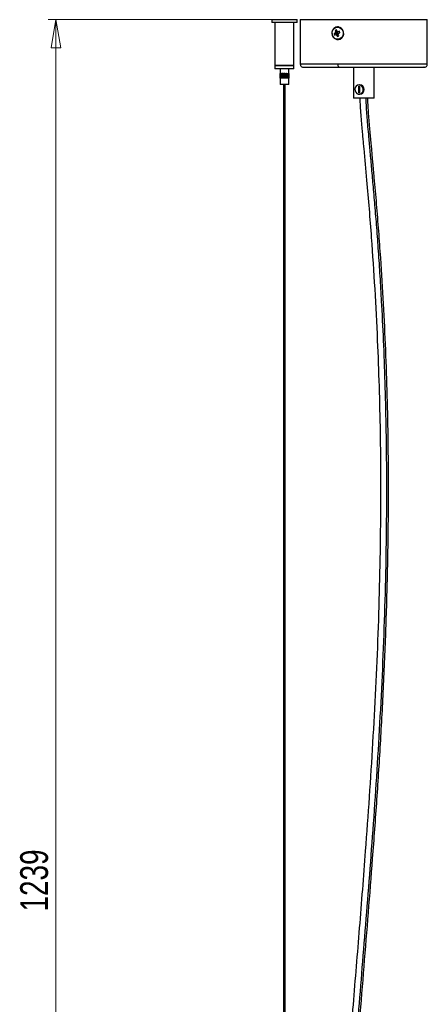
# Model space of a CAD drawing. Header units: millimetres. Extents: x 429 to 967, y 375 to 748.
# Tile 3 of 6: x 569 to 620, y 499 to 623. Entities that reach past the tile are written whole.
import ezdxf

# ---------------------------------------------------------------- set-up
doc = ezdxf.new("R2010")
doc.units = ezdxf.units.MM
doc.styles.add('SLDTEXTSTYLE0', font='TXT', dxfattribs={"width": 0.75})
doc.dimstyles.new('SLDDIMSTYLE0', dxfattribs={"dimtxt": 3.5, "dimasz": 3.556, "dimexe": 0, "dimexo": 0.0625, "dimgap": 0.875, "dimtad": 1, "dimdec": 0, "dimlfac": 5, "dimrnd": 1e-09, "dimzin": 12, "dimdsep": 46, "dimtxsty": 'SLDTEXTSTYLE0', "dimblk1": 'CLOSED', "dimblk2": 'CLOSED', "dimsah": 1, "dimcen": 0.09, "dimadec": 0, "dimazin": 3, "dimtfac": 1, "dimtdec": 0, "dimtofl": 0, "dimtmove": 0, "dimatfit": 3, "dimldrblk": 'CLOSED', "dimfxl": 0, "dimfrac": 2, "dimtolj": 1, "dimtzin": 12, "dimarcsym": 0})

# ---------------------------------------------------------------- blocks, each defined once
blk = doc.blocks.new('_Closed')
at = {"color": 0, "linetype": 'ByBlock', "lineweight": -2}
for p, q in [((-1, 0.166667), (0, 0)), ((-1, 0.166667), (-1, -0.166667)), ((0, 0), (-1, -0.166667)), ((0, 0), (-1, 0))]:
    blk.add_line(p, q, dxfattribs=at)
blk = doc.blocks.new('_D')
at = {"color": 7, "linetype": 'Continuous', "lineweight": 0}
for p, q in [((603.48, 622.57), (572.72, 622.57)), ((573.72, 622.57), (573.72, 374.71)), ((588.92, 374.71), (572.72, 374.71))]:
    blk.add_line(p, q, dxfattribs=at)
at = {"color": 7, "linetype": 'Continuous', "lineweight": 18, "xscale": 3.556, "yscale": 3.556}
for p, rotation in [((573.72, 622.57), 90.0000000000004), ((573.72, 374.71), 270.0000000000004)]:
    blk.add_blockref('_Closed', p, dxfattribs=dict(at, rotation=rotation))
at = {"color": 7, "linetype": 'Continuous', "lineweight": 18, "insert": (569.21, 510.32), "char_height": 3.5, "attachment_point": 1, "rotation": 90, "style": 'SLDTEXTSTYLE0'}
blk.add_mtext('1239', dxfattribs=at)

msp = doc.modelspace()

# ---------------------------------------------------------------- linework, layer by layer
at = {"color": 7, "linetype": 'Continuous', "lineweight": 25}
for p, q in [((600.89, 622.57), (600.89, 622.2)), ((600.89, 622.57), (602.48, 622.57)), ((602.48, 622.2), (600.89, 622.2)), ((601.28, 622.2), (601.28, 616.8)), ((602.48, 622.57), (604.07, 622.57)), ((604.07, 622.2), (602.48, 622.2)), ((603.68, 616.8), (603.68, 622.2)), ((604.07, 622.2), (604.07, 622.57)), ((604.48, 622.57), (604.48, 616.97)), ((604.48, 622.57), (620.48, 622.57)), ((620.48, 616.97), (620.48, 622.57)), ((608.91, 620.9), (608.74, 620.81)), ((608.74, 620.81), (609.07, 620.89)), ((609.06, 621.27), (608.88, 621.19)), ((608.88, 621.19), (608.94, 620.99)), ((609.12, 621.01), (608.88, 621.19)), ((609.12, 621.07), (609.06, 621.27)), ((609.07, 620.89), (609.12, 620.91)), ((609.07, 620.89), (609.14, 620.72)), ((609.18, 621.04), (609.12, 621.01)), ((609.14, 620.95), (609.12, 621.01)), ((609.41, 621.11), (609.2, 621.03)), ((609.28, 621.67), (609.21, 621.67)), ((609.27, 620.84), (609.48, 620.92)), ((609.4, 621.04), (609.35, 621.01)), ((609.4, 621.04), (609.41, 621.11)), ((609.45, 620.91), (609.4, 621.04)), ((608.81, 620.62), (608.98, 620.7)), ((609.06, 620.67), (609.16, 620.46)), ((609.16, 620.46), (609.26, 620.65)), ((609.16, 620.46), (609.33, 620.54)), ((609.21, 620.07), (609.28, 620.07)), ((609.26, 620.65), (609.23, 620.7)), ((609.23, 620.7), (609.26, 620.7)), ((609.33, 620.54), (609.24, 620.75)), ((609.26, 620.65), (609.28, 620.66)), ((601.28, 616.8), (601.28, 616.4)), ((601.28, 616.8), (603, 616.8)), ((602.48, 616.8), (601.28, 616.8)), ((603, 616.4), (601.28, 616.4)), ((601.93, 616.4), (601.93, 615.8)), ((603.68, 616.8), (602.48, 616.8)), ((603, 616.8), (603.68, 616.8)), ((603.68, 616.4), (603, 616.4)), ((603.03, 615.8), (603.03, 616.4)), ((603.68, 616.4), (603.68, 616.8)), ((611.18, 616.57), (611.18, 612.67)), ((613.78, 612.67), (613.78, 616.57)), ((601.92, 615.8), (601.92, 615.2)), ((601.93, 615.8), (601.92, 615.8)), ((601.92, 615.8), (601.92, 615.2)), ((601.92, 615.8), (601.92, 615.8)), ((601.92, 615.8), (601.92, 615.2)), ((601.92, 615.8), (601.92, 615.8)), ((601.93, 615.2), (601.92, 615.2)), ((601.92, 615.2), (601.92, 615.2)), ((601.92, 615.2), (601.92, 615.2)), ((601.93, 615.8), (601.93, 615.2)), ((601.94, 615.8), (601.93, 615.8)), ((601.93, 615.8), (601.93, 615.2)), ((601.93, 615.8), (601.93, 615.8)), ((601.93, 615.8), (601.93, 615.2)), ((601.93, 615.8), (601.93, 615.8)), ((601.93, 615.2), (601.93, 614.4)), ((601.94, 615.2), (601.93, 615.2)), ((601.93, 615.2), (601.93, 615.2)), ((601.93, 615.2), (601.93, 615.2)), ((601.94, 615.8), (601.94, 615.2)), ((601.95, 615.8), (601.94, 615.8)), ((601.94, 615.8), (601.94, 615.2)), ((601.94, 615.8), (601.94, 615.8)), ((601.95, 615.2), (601.94, 615.2)), ((601.94, 615.2), (601.94, 615.2)), ((601.95, 615.8), (601.95, 615.2)), ((601.96, 615.8), (601.95, 615.8)), ((601.95, 615.8), (601.95, 615.2)), ((601.95, 615.8), (601.95, 615.8)), ((601.96, 615.2), (601.95, 615.2)), ((601.95, 615.2), (601.95, 615.2)), ((601.96, 615.8), (601.96, 615.2)), ((601.97, 615.8), (601.96, 615.8)), ((601.97, 615.2), (601.96, 615.2)), ((601.97, 615.8), (601.97, 615.2)), ((601.98, 615.8), (601.97, 615.8)), ((601.97, 615.8), (601.97, 615.2)), ((601.97, 615.8), (601.97, 615.8)), ((601.98, 615.2), (601.97, 615.2)), ((601.97, 615.2), (601.97, 615.2)), ((601.98, 615.8), (601.98, 615.2)), ((601.99, 615.8), (601.98, 615.8)), ((601.99, 615.2), (601.98, 615.2)), ((601.99, 615.8), (601.99, 615.2)), ((602, 615.8), (601.99, 615.8)), ((602, 615.2), (601.99, 615.2)), ((602, 615.8), (602, 615.2)), ((602.01, 615.8), (602, 615.8)), ((602.01, 615.2), (602, 615.2)), ((602.01, 615.2), (602.01, 615.8)), ((602.01, 615.8), (602.01, 615.2)), ((602.02, 615.8), (602.01, 615.8)), ((602.02, 615.2), (602.01, 615.2)), ((602.02, 615.2), (602.02, 615.8)), ((602.03, 615.8), (602.03, 615.2)), ((602.03, 615.8), (602.03, 615.2)), ((602.04, 615.8), (602.03, 615.8)), ((602.03, 615.8), (602.03, 615.8)), ((602.04, 615.2), (602.03, 615.2)), ((602.03, 615.2), (602.03, 615.2)), ((602.04, 615.2), (602.04, 615.8)), ((602.04, 615.8), (602.04, 615.2)), ((602.04, 615.8), (602.04, 615.2)), ((602.05, 615.8), (602.04, 615.8)), ((602.04, 615.8), (602.04, 615.8)), ((602.05, 615.2), (602.04, 615.2)), ((602.04, 615.2), (602.04, 615.2)), ((602.05, 615.8), (602.05, 615.2)), ((602.05, 615.2), (602.05, 615.8)), ((602.05, 615.8), (602.05, 615.2)), ((602.06, 615.8), (602.05, 615.8)), ((602.05, 615.8), (602.05, 615.8)), ((602.06, 615.2), (602.05, 615.2)), ((602.05, 615.2), (602.05, 615.2)), ((602.06, 615.2), (602.06, 615.8)), ((602.06, 615.8), (602.06, 615.2)), ((602.06, 615.8), (602.06, 615.2)), ((602.07, 615.8), (602.06, 615.8)), ((602.06, 615.8), (602.06, 615.8)), ((602.07, 615.2), (602.06, 615.2)), ((602.06, 615.2), (602.06, 615.2)), ((602.07, 615.8), (602.07, 615.2)), ((602.07, 615.2), (602.07, 615.8)), ((602.07, 615.8), (602.08, 615.8)), ((602.08, 615.2), (602.07, 615.2)), ((602.08, 615.8), (602.08, 615.2)), ((602.09, 615.8), (602.08, 615.8)), ((602.09, 615.2), (602.08, 615.2)), ((602.09, 615.2), (602.09, 615.8)), ((602.09, 615.8), (602.09, 615.2)), ((602.09, 615.8), (602.09, 615.2)), ((602.1, 615.8), (602.09, 615.8)), ((602.09, 615.8), (602.09, 615.8)), ((602.1, 615.2), (602.09, 615.2)), ((602.09, 615.2), (602.09, 615.2)), ((602.1, 615.8), (602.1, 615.2)), ((602.1, 615.2), (602.1, 615.8)), ((602.1, 615.8), (602.11, 615.8)), ((602.11, 615.2), (602.1, 615.2)), ((602.11, 615.8), (602.11, 615.2)), ((602.12, 615.8), (602.11, 615.8)), ((602.12, 615.2), (602.11, 615.2)), ((602.12, 615.2), (602.12, 615.8)), ((602.12, 615.8), (602.12, 615.2)), ((602.12, 615.8), (602.12, 615.2)), ((602.13, 615.8), (602.12, 615.8)), ((602.12, 615.8), (602.12, 615.8)), ((602.13, 615.2), (602.12, 615.2)), ((602.12, 615.2), (602.12, 615.2)), ((602.13, 615.8), (602.13, 615.2)), ((602.13, 615.2), (602.13, 615.8)), ((602.13, 615.8), (602.14, 615.8)), ((602.14, 615.2), (602.13, 615.2)), ((602.14, 615.8), (602.14, 615.2)), ((602.15, 615.8), (602.14, 615.8)), ((602.15, 615.2), (602.14, 615.2)), ((602.15, 615.2), (602.15, 615.8)), ((602.15, 615.8), (602.15, 615.2)), ((602.15, 615.8), (602.15, 615.2)), ((602.16, 615.8), (602.15, 615.8)), ((602.15, 615.8), (602.15, 615.8)), ((602.16, 615.2), (602.15, 615.2)), ((602.15, 615.2), (602.15, 615.2)), ((602.16, 615.8), (602.16, 615.2)), ((602.16, 615.2), (602.16, 615.8)), ((602.16, 615.8), (602.17, 615.8)), ((602.17, 615.2), (602.16, 615.2)), ((602.17, 615.8), (602.17, 615.2)), ((602.18, 615.8), (602.17, 615.8)), ((602.18, 615.2), (602.17, 615.2)), ((602.18, 615.2), (602.18, 615.8)), ((602.18, 615.8), (602.18, 615.2)), ((602.18, 615.8), (602.19, 615.8)), ((602.19, 615.2), (602.18, 615.2)), ((602.19, 615.8), (602.19, 615.2)), ((602.2, 615.8), (602.19, 615.8)), ((602.2, 615.2), (602.19, 615.2)), ((602.2, 615.8), (602.2, 615.2)), ((602.2, 615.2), (602.2, 615.8)), ((602.2, 615.8), (602.2, 615.2)), ((602.21, 615.8), (602.2, 615.8)), ((602.2, 615.8), (602.2, 615.8)), ((602.21, 615.2), (602.2, 615.2)), ((602.2, 615.2), (602.2, 615.2)), ((602.21, 615.2), (602.21, 615.8)), ((602.21, 615.8), (602.21, 615.2)), ((602.21, 615.8), (602.22, 615.8)), ((602.22, 615.2), (602.21, 615.2)), ((602.22, 615.8), (602.22, 615.2)), ((602.23, 615.8), (602.22, 615.8)), ((602.23, 615.2), (602.22, 615.2)), ((602.23, 615.8), (602.23, 615.2)), ((602.23, 615.2), (602.23, 615.8)), ((602.23, 615.8), (602.24, 615.8)), ((602.24, 615.2), (602.23, 615.2)), ((602.24, 615.8), (602.24, 615.2)), ((602.25, 615.8), (602.24, 615.8)), ((602.25, 615.2), (602.24, 615.2)), ((602.25, 615.2), (602.25, 615.8)), ((602.25, 615.8), (602.25, 615.2)), ((602.25, 615.8), (602.26, 615.8)), ((602.26, 615.2), (602.25, 615.2)), ((602.26, 615.8), (602.26, 615.2)), ((602.27, 615.8), (602.26, 615.8)), ((602.27, 615.2), (602.26, 615.2)), ((602.27, 615.8), (602.27, 615.2)), ((602.27, 615.2), (602.27, 615.8)), ((602.27, 615.8), (602.28, 615.8)), ((602.28, 615.2), (602.27, 615.2)), ((602.28, 615.2), (602.28, 615.8)), ((602.28, 615.8), (602.28, 615.2)), ((602.28, 615.8), (602.28, 615.8)), ((602.28, 615.2), (602.28, 615.2)), ((602.29, 615.8), (602.29, 615.2)), ((602.29, 615.8), (602.29, 615.2)), ((602.3, 615.8), (602.29, 615.8)), ((602.29, 615.8), (602.29, 615.8)), ((602.3, 615.2), (602.29, 615.2)), ((602.29, 615.2), (602.29, 615.2)), ((602.3, 615.8), (602.3, 615.2)), ((602.3, 615.2), (602.3, 615.8)), ((602.3, 615.8), (602.31, 615.8)), ((602.31, 615.2), (602.3, 615.2)), ((602.31, 615.8), (602.31, 615.2)), ((602.32, 615.8), (602.31, 615.8)), ((602.32, 615.2), (602.31, 615.2)), ((602.32, 615.2), (602.32, 615.8)), ((602.32, 615.8), (602.32, 615.2)), ((602.32, 615.8), (602.33, 615.8)), ((602.33, 615.2), (602.32, 615.2)), ((602.33, 615.8), (602.33, 615.2)), ((602.34, 615.8), (602.33, 615.8)), ((602.34, 615.2), (602.33, 615.2)), ((602.34, 615.8), (602.34, 615.2)), ((602.34, 615.2), (602.34, 615.8)), ((602.34, 615.8), (602.35, 615.8)), ((602.35, 615.2), (602.34, 615.2)), ((602.35, 615.8), (602.35, 615.2)), ((602.36, 615.8), (602.35, 615.8)), ((602.36, 615.2), (602.35, 615.2)), ((602.36, 615.2), (602.36, 615.8)), ((602.36, 615.8), (602.36, 615.2)), ((602.36, 615.8), (602.37, 615.8)), ((602.37, 615.2), (602.36, 615.2)), ((602.37, 615.8), (602.37, 615.2)), ((602.38, 615.8), (602.37, 615.8)), ((602.38, 615.2), (602.37, 615.2)), ((602.38, 615.8), (602.38, 615.2)), ((602.38, 615.2), (602.38, 615.8)), ((602.38, 615.8), (602.39, 615.8)), ((602.39, 615.2), (602.38, 615.2)), ((602.39, 615.8), (602.39, 615.2)), ((602.4, 615.8), (602.39, 615.8)), ((602.4, 615.2), (602.39, 615.2)), ((602.4, 615.2), (602.4, 615.8)), ((602.4, 615.8), (602.4, 615.2)), ((602.4, 615.8), (602.41, 615.8)), ((602.41, 615.2), (602.4, 615.2)), ((602.41, 615.8), (602.41, 615.2)), ((602.42, 615.8), (602.41, 615.8)), ((602.42, 615.2), (602.41, 615.2)), ((602.42, 615.8), (602.42, 615.2)), ((602.42, 615.2), (602.42, 615.8)), ((602.42, 615.8), (602.43, 615.8)), ((602.43, 615.2), (602.42, 615.2)), ((602.43, 615.8), (602.43, 615.2)), ((602.44, 615.8), (602.43, 615.8)), ((602.44, 615.2), (602.43, 615.2)), ((602.44, 615.2), (602.44, 615.8)), ((602.44, 615.8), (602.44, 615.2)), ((602.44, 615.8), (602.45, 615.8)), ((602.45, 615.2), (602.44, 615.2)), ((602.45, 615.8), (602.45, 615.2)), ((602.46, 615.8), (602.45, 615.8)), ((602.46, 615.2), (602.45, 615.2)), ((602.46, 615.8), (602.46, 615.2)), ((602.46, 615.2), (602.46, 615.8)), ((602.46, 615.8), (602.47, 615.8)), ((602.47, 615.2), (602.46, 615.2)), ((602.47, 615.8), (602.47, 615.2)), ((602.48, 615.8), (602.47, 615.8)), ((602.48, 615.2), (602.47, 615.2)), ((602.48, 615.2), (602.48, 615.8)), ((602.48, 615.8), (602.48, 615.2)), ((602.48, 615.8), (602.49, 615.8)), ((602.49, 615.2), (602.48, 615.2)), ((602.49, 615.8), (602.49, 615.2)), ((602.5, 615.8), (602.49, 615.8)), ((602.5, 615.2), (602.49, 615.2)), ((602.5, 615.8), (602.5, 615.2)), ((602.5, 615.2), (602.5, 615.8)), ((602.5, 615.8), (602.51, 615.8)), ((602.51, 615.2), (602.5, 615.2)), ((602.51, 615.8), (602.51, 615.2)), ((602.52, 615.8), (602.51, 615.8)), ((602.52, 615.2), (602.51, 615.2)), ((602.52, 615.2), (602.52, 615.8)), ((602.52, 615.8), (602.52, 615.2)), ((602.52, 615.8), (602.53, 615.8)), ((602.53, 615.2), (602.52, 615.2)), ((602.53, 615.8), (602.53, 615.2)), ((602.54, 615.8), (602.53, 615.8)), ((602.54, 615.2), (602.53, 615.2)), ((602.54, 615.8), (602.54, 615.2)), ((602.54, 615.2), (602.54, 615.8)), ((602.54, 615.8), (602.55, 615.8)), ((602.55, 615.2), (602.54, 615.2)), ((602.55, 615.8), (602.55, 615.2)), ((602.56, 615.8), (602.55, 615.8)), ((602.56, 615.2), (602.55, 615.2)), ((602.56, 615.2), (602.56, 615.8)), ((602.56, 615.8), (602.56, 615.2)), ((602.56, 615.8), (602.57, 615.8)), ((602.57, 615.2), (602.56, 615.2)), ((602.57, 615.8), (602.57, 615.2)), ((602.58, 615.8), (602.57, 615.8)), ((602.58, 615.2), (602.57, 615.2)), ((602.58, 615.8), (602.58, 615.2)), ((602.58, 615.2), (602.58, 615.8)), ((602.58, 615.8), (602.59, 615.8)), ((602.59, 615.2), (602.58, 615.2)), ((602.59, 615.8), (602.59, 615.2)), ((602.6, 615.8), (602.59, 615.8)), ((602.6, 615.2), (602.59, 615.2)), ((602.6, 615.2), (602.6, 615.8)), ((602.6, 615.8), (602.6, 615.2)), ((602.6, 615.8), (602.61, 615.8)), ((602.61, 615.2), (602.6, 615.2)), ((602.61, 615.8), (602.61, 615.2)), ((602.62, 615.8), (602.61, 615.8)), ((602.62, 615.2), (602.61, 615.2)), ((602.62, 615.8), (602.62, 615.2)), ((602.62, 615.2), (602.62, 615.8)), ((602.62, 615.8), (602.63, 615.8)), ((602.63, 615.2), (602.62, 615.2)), ((602.63, 615.8), (602.63, 615.2)), ((602.64, 615.8), (602.63, 615.8)), ((602.64, 615.2), (602.63, 615.2)), ((602.64, 615.2), (602.64, 615.8)), ((602.64, 615.8), (602.64, 615.2)), ((602.64, 615.8), (602.65, 615.8)), ((602.65, 615.2), (602.64, 615.2)), ((602.65, 615.2), (602.65, 615.8)), ((602.65, 615.8), (602.65, 615.2)), ((602.65, 615.8), (602.65, 615.8)), ((602.65, 615.2), (602.65, 615.2)), ((602.66, 615.8), (602.66, 615.2)), ((602.66, 615.8), (602.67, 615.8)), ((602.67, 615.2), (602.66, 615.2)), ((602.67, 615.2), (602.67, 615.8)), ((602.67, 615.8), (602.67, 615.2)), ((602.67, 615.8), (602.67, 615.2)), ((602.67, 615.8), (602.67, 615.8)), ((602.67, 615.8), (602.69, 615.8)), ((602.67, 615.2), (602.67, 615.2)), ((602.69, 615.2), (602.67, 615.2)), ((602.69, 615.8), (602.69, 615.2)), ((602.69, 615.2), (602.69, 615.8)), ((602.69, 615.8), (602.69, 615.2)), ((602.69, 615.8), (602.69, 615.8)), ((602.69, 615.8), (602.71, 615.8)), ((602.69, 615.2), (602.69, 615.2)), ((602.71, 615.2), (602.69, 615.2)), ((602.71, 615.2), (602.71, 615.8)), ((602.71, 615.8), (602.71, 615.2)), ((602.71, 615.8), (602.71, 615.2)), ((602.71, 615.8), (602.71, 615.8)), ((602.71, 615.8), (602.72, 615.8)), ((602.71, 615.2), (602.71, 615.2)), ((602.72, 615.2), (602.71, 615.2)), ((602.72, 615.8), (602.72, 615.2)), ((602.73, 615.8), (602.72, 615.8)), ((602.73, 615.2), (602.72, 615.2)), ((602.73, 615.8), (602.73, 615.2)), ((602.73, 615.2), (602.73, 615.8)), ((602.73, 615.8), (602.74, 615.8)), ((602.74, 615.2), (602.73, 615.2)), ((602.74, 615.8), (602.74, 615.2)), ((602.75, 615.8), (602.74, 615.8)), ((602.75, 615.2), (602.74, 615.2)), ((602.75, 615.2), (602.75, 615.8)), ((602.75, 615.8), (602.75, 615.2)), ((602.75, 615.8), (602.76, 615.8)), ((602.76, 615.2), (602.75, 615.2)), ((602.76, 615.8), (602.76, 615.2)), ((602.76, 615.2), (602.76, 615.8)), ((602.76, 615.8), (602.76, 615.2)), ((602.76, 615.8), (602.76, 615.8)), ((602.76, 615.8), (602.78, 615.8)), ((602.76, 615.2), (602.76, 615.2)), ((602.78, 615.2), (602.76, 615.2)), ((602.78, 615.2), (602.78, 615.8)), ((602.78, 615.8), (602.78, 615.2)), ((602.78, 615.8), (602.78, 615.2)), ((602.78, 615.8), (602.78, 615.8)), ((602.78, 615.8), (602.79, 615.8)), ((602.78, 615.2), (602.78, 615.2)), ((602.79, 615.2), (602.78, 615.2)), ((602.79, 615.8), (602.79, 615.2)), ((602.8, 615.8), (602.79, 615.8)), ((602.8, 615.2), (602.79, 615.2)), ((602.8, 615.8), (602.8, 615.2)), ((602.8, 615.2), (602.8, 615.8)), ((602.8, 615.8), (602.81, 615.8)), ((602.81, 615.2), (602.8, 615.2)), ((602.81, 615.2), (602.81, 615.8)), ((602.81, 615.8), (602.81, 615.2)), ((602.81, 615.8), (602.81, 615.2)), ((602.81, 615.8), (602.81, 615.8)), ((602.81, 615.8), (602.83, 615.8)), ((602.81, 615.2), (602.81, 615.2)), ((602.83, 615.2), (602.81, 615.2)), ((602.83, 615.8), (602.83, 615.2)), ((602.83, 615.2), (602.83, 615.8)), ((602.83, 615.8), (602.83, 615.2)), ((602.83, 615.8), (602.83, 615.8)), ((602.83, 615.8), (602.84, 615.8)), ((602.83, 615.2), (602.83, 615.2)), ((602.84, 615.2), (602.83, 615.2)), ((602.84, 615.2), (602.84, 615.8)), ((602.84, 615.8), (602.84, 615.2)), ((602.84, 615.8), (602.84, 615.2)), ((602.84, 615.8), (602.84, 615.8)), ((602.84, 615.8), (602.86, 615.8)), ((602.84, 615.2), (602.84, 615.2)), ((602.86, 615.2), (602.84, 615.2)), ((602.86, 615.8), (602.86, 615.2)), ((602.86, 615.2), (602.86, 615.8)), ((602.86, 615.8), (602.86, 615.2)), ((602.86, 615.8), (602.86, 615.8)), ((602.86, 615.8), (602.87, 615.8)), ((602.86, 615.2), (602.86, 615.2)), ((602.87, 615.2), (602.86, 615.2)), ((602.87, 615.8), (602.87, 615.2)), ((602.87, 615.8), (602.87, 615.2)), ((602.87, 615.8), (602.89, 615.8)), ((602.89, 615.2), (602.87, 615.2)), ((602.89, 615.8), (602.89, 615.2)), ((602.89, 615.8), (602.89, 615.2)), ((602.89, 615.8), (602.9, 615.8)), ((602.9, 615.2), (602.89, 615.2)), ((602.9, 615.8), (602.9, 615.2)), ((602.9, 615.8), (602.91, 615.8)), ((602.91, 615.2), (602.9, 615.2)), ((602.91, 615.8), (602.91, 615.2)), ((602.91, 615.8), (602.93, 615.8)), ((602.93, 615.2), (602.91, 615.2)), ((602.93, 615.8), (602.93, 615.2)), ((602.93, 615.8), (602.94, 615.8)), ((602.94, 615.2), (602.93, 615.2)), ((602.94, 615.8), (602.94, 615.2)), ((602.94, 615.8), (602.95, 615.8)), ((602.95, 615.2), (602.94, 615.2)), ((602.95, 615.8), (602.95, 615.2)), ((602.95, 615.8), (602.96, 615.8)), ((602.96, 615.2), (602.95, 615.2)), ((602.96, 615.8), (602.96, 615.2)), ((602.96, 615.8), (602.97, 615.8)), ((602.97, 615.2), (602.96, 615.2)), ((602.97, 615.8), (602.97, 615.2)), ((602.97, 615.8), (602.98, 615.8)), ((602.98, 615.2), (602.97, 615.2)), ((602.98, 615.8), (602.98, 615.2)), ((602.98, 615.8), (602.99, 615.8)), ((602.99, 615.2), (602.98, 615.2)), ((602.99, 615.8), (602.99, 615.2)), ((602.99, 615.8), (603, 615.8)), ((603, 615.2), (602.99, 615.2)), ((603, 615.8), (603, 615.2)), ((603, 615.8), (603, 615.8)), ((603, 615.8), (603, 615.2)), ((603.01, 615.8), (603, 615.8)), ((603, 615.2), (603, 615.2)), ((603.01, 615.2), (603, 615.2)), ((603.01, 615.2), (603.01, 615.8)), ((603.01, 615.8), (603.02, 615.8)), ((603.02, 615.2), (603.01, 615.2)), ((603.02, 615.8), (603.02, 615.2)), ((603.02, 615.2), (603.02, 615.8)), ((603.02, 615.8), (603.02, 615.8)), ((603.02, 615.8), (603.03, 615.8)), ((603.02, 615.2), (603.02, 615.2)), ((603.03, 615.2), (603.02, 615.2)), ((603.03, 615.8), (603.03, 615.2)), ((603.03, 615.8), (603.03, 615.8)), ((603.03, 615.8), (603.03, 615.2)), ((603.03, 615.8), (603.03, 615.8)), ((603.03, 615.8), (603.03, 615.2)), ((603.03, 615.8), (603.04, 615.8)), ((603.03, 614.4), (603.03, 615.2)), ((603.03, 615.2), (603.03, 615.2)), ((603.03, 615.2), (603.03, 615.2)), ((603.04, 615.2), (603.03, 615.2)), ((603.04, 615.8), (603.04, 615.2)), ((603.04, 615.8), (603.04, 615.8)), ((603.04, 615.8), (603.04, 615.2)), ((603.04, 615.8), (603.04, 615.8)), ((603.04, 615.8), (603.04, 615.2)), ((603.04, 615.8), (603.04, 615.8)), ((603.04, 615.8), (603.04, 615.2)), ((603.04, 615.2), (603.04, 615.2)), ((603.04, 615.2), (603.04, 615.2)), ((603.04, 615.2), (603.04, 615.2)), ((602.32, 614.4), (601.93, 614.4)), ((603.03, 614.4), (602.32, 614.4)), ((602.36, 614.4), (602.36, 424.47)), ((602.6, 424.47), (602.6, 614.4)), ((611.8, 614.19), (611.97, 614.19)), ((611.8, 614.19), (611.8, 613.36)), ((611.95, 614.35), (611.88, 614.35)), ((611.97, 613.36), (611.97, 614.19)), ((613.78, 612.67), (611.18, 612.67)), ((611.97, 613.36), (611.8, 613.36)), ((611.88, 613.2), (611.95, 613.2))]:
    msp.add_line(p, q, dxfattribs=at)
at = {"color": 8, "linetype": 'Continuous', "lineweight": 25}
for p, q in [((609.21, 616.97), (604.48, 616.97)), ((620.48, 616.97), (609.21, 616.97))]:
    msp.add_line(p, q, dxfattribs=at)
at = {"color": 7, "linetype": 'Continuous', "lineweight": 25, "flags": 128}
for points in [[(609.45, 620.15), (609.24, 620.1), (609.02, 620.12), (608.82, 620.21), (608.65, 620.37), (608.54, 620.57), (608.48, 620.81), (608.5, 621.05), (608.59, 621.27), (608.73, 621.45), (608.92, 621.58)], [(608.92, 621.58), (609.13, 621.63), (609.35, 621.62), (609.55, 621.52), (609.72, 621.37), (609.84, 621.16), (609.89, 620.93), (609.87, 620.69), (609.79, 620.46), (609.64, 620.28), (609.45, 620.15)], [(609.21, 621.67), (609.15, 621.66), (608.93, 621.61)], [(611.88, 614.35), (611.69, 614.31), (611.53, 614.2), (611.41, 614.03), (611.36, 613.83), (611.38, 613.62), (611.46, 613.43), (611.61, 613.29), (611.79, 613.21), (611.98, 613.21), (612.16, 613.29), (612.3, 613.43), (612.39, 613.62), (612.41, 613.83), (612.35, 614.03), (612.24, 614.2), (612.07, 614.31), (611.88, 614.35)]]:
    msp.add_lwpolyline(points, dxfattribs=at)
at = {"color": 8, "linetype": 'Continuous', "lineweight": 25, "flags": 128}
msp.add_lwpolyline([(609.25, 620.07), (609.27, 620.07), (609.49, 620.13)], dxfattribs=at)
at = {"color": 7, "linetype": 'Continuous', "lineweight": 25}
for centre, radius, start, end in [((609.27, 620.87), 0.807, 114.9478, 268.4782), ((609.12, 620.87), 0.213, 145.8333, 172.6475), ((609.09, 620.89), 0.176, 50.3199, 80.7544), ((609.3, 620.87), 0.18, 151.9778, 166.503), ((609.3, 620.87), 0.177, 165.5881, 235.7376), ((609.28, 620.88), 0.159, 110.0303, 152.6092), ((609.26, 620.87), 0.171, 9.9496, 56.401), ((609.09, 620.84), 0.176, 230.3199, 260.7544), ((609.28, 620.84), 0.148, 237.2825, 253.7918), ((609.06, 620.86), 0.213, 325.8333, 352.6475), ((611.95, 613.78), 0.575, 270.429, 89.571)]:
    msp.add_arc(centre, radius, start, end, dxfattribs=at)
at = {"color": 8, "linetype": 'Continuous', "lineweight": 25}
msp.add_arc((609.15, 620.86), 0.809, 295.1101, 85.4242, dxfattribs=at)
at = {"color": 7, "linetype": 'Continuous', "lineweight": 25}
for points, knots in [([(608.91, 620.9), (608.97, 620.9), (609.04, 620.9), (609.11, 620.91), (609.12, 620.91)], [0, 0, 0, 0, 0.831414, 1, 1, 1, 1]), ([(608.92, 621.58), (608.92, 621.58), (608.92, 621.59), (608.92, 621.6), (608.93, 621.6), (608.93, 621.61)], [0, 0, 0, 0, 0.277237, 0.56213, 1, 1, 1, 1]), ([(608.94, 620.99), (609, 620.98), (609.06, 620.97), (609.13, 620.95), (609.14, 620.95)], [0, 0, 0, 0, 0.831414, 1, 1, 1, 1]), ([(609.35, 621.01), (609.32, 621.02), (609.27, 621.02), (609.21, 621.03), (609.2, 621.03)], [0, 0, 0, 0, 0.701141, 1, 1, 1, 1]), ([(609.48, 620.92), (609.47, 620.95), (609.44, 621.02), (609.42, 621.08), (609.41, 621.11)], [0, 0, 0, 0, 0.5, 1, 1, 1, 1]), ([(608.98, 620.7), (609.04, 620.71), (609.11, 620.71), (609.18, 620.72), (609.2, 620.72)], [0, 0, 0, 0, 0.831414, 1, 1, 1, 1]), ([(609.23, 620.7), (609.19, 620.69), (609.14, 620.68), (609.08, 620.67), (609.06, 620.67)], [0, 0, 0, 0, 0.701141, 1, 1, 1, 1]), ([(609.1, 620.09), (609.11, 620.09), (609.15, 620.07), (609.19, 620.07), (609.21, 620.07)], [0, 0, 0, 0, 0.316568, 1, 1, 1, 1]), ([(609.49, 620.13), (609.49, 620.13), (609.48, 620.13), (609.47, 620.14), (609.46, 620.15), (609.45, 620.15)], [0, 0, 0, 0, 0.277237, 0.56213, 1, 1, 1, 1]), ([(604.48, 616.97), (604.49, 616.92), (604.5, 616.81), (604.59, 616.68), (604.74, 616.58), (604.85, 616.57), (604.9, 616.57)], [0, 0, 0, 0, 0.246924, 0.503803, 0.758755, 1, 1, 1, 1]), ([(604.9, 616.57), (604.93, 616.57), (604.99, 616.57), (605.2, 616.57), (605.47, 616.57), (605.85, 616.57), (606.33, 616.57), (606.92, 616.57), (607.53, 616.57), (608.15, 616.57), (608.75, 616.57), (609.17, 616.57), (609.38, 616.57)], [0, 0, 0, 0, 0.1071444, 0.2105544, 0.3098125, 0.4046286, 0.523312, 0.6341918, 0.737398, 0.8303181, 0.9178828, 1, 1, 1, 1]), ([(609.21, 616.97), (609.22, 616.91), (609.22, 616.79), (609.27, 616.66), (609.32, 616.58), (609.36, 616.57), (609.38, 616.57)], [0, 0, 0, 0, 0.270261, 0.562429, 0.789736, 1, 1, 1, 1]), ([(609.38, 616.57), (609.58, 616.57), (610.01, 616.57), (610.71, 616.57), (611.47, 616.57), (612.31, 616.57), (613.22, 616.57), (614.1, 616.57), (614.93, 616.57), (615.68, 616.57), (616.43, 616.57), (617.16, 616.57), (617.84, 616.57), (618.46, 616.57), (619, 616.57), (619.44, 616.57), (619.77, 616.57), (619.99, 616.57), (620.09, 616.57), (620.07, 616.57), (620.06, 616.57)], [0, 0, 0, 0, 0.043075, 0.089007, 0.13774, 0.191879, 0.250037, 0.312283, 0.362016, 0.414078, 0.468319, 0.524518, 0.582389, 0.64158, 0.701686, 0.762259, 0.822832, 0.882938, 0.942129, 1, 1, 1, 1]), ([(620.06, 616.57), (620.12, 616.57), (620.22, 616.58), (620.37, 616.68), (620.46, 616.81), (620.48, 616.92), (620.48, 616.97)], [0, 0, 0, 0, 0.241245, 0.496197, 0.753076, 1, 1, 1, 1]), ([(602.89, 615.75), (602.9, 615.75), (602.93, 615.75), (602.92, 615.75), (602.92, 615.75)], [0, 0, 0, 0, 0.85241, 1, 1, 1, 1]), ([(602.89, 615.67), (602.9, 615.67), (602.93, 615.67), (602.92, 615.68), (602.92, 615.68)], [0, 0, 0, 0, 0.8530776, 1, 1, 1, 1]), ([(602.89, 615.6), (602.9, 615.6), (602.93, 615.6), (602.92, 615.6), (602.92, 615.6)], [0, 0, 0, 0, 0.859352, 1, 1, 1, 1]), ([(602.89, 615.52), (602.9, 615.52), (602.93, 615.52), (602.92, 615.52), (602.92, 615.52)], [0, 0, 0, 0, 0.8417184, 1, 1, 1, 1]), ([(602.89, 615.44), (602.9, 615.44), (602.93, 615.45), (602.92, 615.45), (602.92, 615.45)], [0, 0, 0, 0, 0.867984, 1, 1, 1, 1]), ([(602.89, 615.37), (602.9, 615.37), (602.93, 615.37), (602.92, 615.37), (602.92, 615.37)], [0, 0, 0, 0, 0.843654, 1, 1, 1, 1]), ([(602.89, 615.29), (602.9, 615.29), (602.93, 615.29), (602.92, 615.29), (602.92, 615.29)], [0, 0, 0, 0, 0.867278, 1, 1, 1, 1]), ([(611.99, 612.7), (612, 612.36), (612.01, 611.66), (612.09, 610.61), (612.17, 609.57), (612.26, 608.64), (612.33, 607.83), (612.4, 607.09), (612.57, 605.27), (612.82, 602.49), (613.15, 598.75), (613.5, 594.19), (613.87, 588.68), (614.19, 582.44), (614.41, 576.42), (614.55, 570.62), (614.6, 564.83), (614.58, 558.67), (614.47, 552.14), (614.27, 545.27), (613.97, 538.41), (613.6, 531.56), (613.17, 524.74), (612.61, 516.96), (611.92, 508.25), (611.12, 498.58), (610.47, 490.23), (609.99, 483.19), (609.67, 477.46), (609.43, 471.71), (609.31, 466.33), (609.31, 461.34), (609.39, 456.73), (609.58, 452.14), (609.87, 447.57), (610.19, 443.7), (610.48, 440.53), (610.73, 438.04), (610.99, 435.59), (611.18, 433.69), (611.31, 432.38), (611.39, 431.59), (611.47, 430.73), (611.56, 429.71), (611.66, 428.48), (611.77, 427.04), (611.86, 425.69), (611.9, 424.81), (611.91, 424.47)], [0, 0, 0, 0, 0.005315, 0.011112, 0.01681, 0.021923, 0.0261, 0.02991, 0.033777, 0.055315, 0.074679, 0.093941, 0.128298, 0.162593, 0.193171, 0.223735, 0.254278, 0.284799, 0.321118, 0.357421, 0.393716, 0.429999, 0.466278, 0.502547, 0.55423, 0.605897, 0.657532, 0.687948, 0.718347, 0.74873, 0.779098, 0.803383, 0.827666, 0.85195, 0.876243, 0.900553, 0.913932, 0.927317, 0.94071, 0.953599, 0.957873, 0.962013, 0.966302, 0.971737, 0.978373, 0.986016, 0.994722, 1, 1, 1, 1]), ([(612.91, 424.47), (612.91, 424.63), (612.89, 425.25), (612.83, 426.28), (612.74, 427.48), (612.67, 428.5), (612.51, 430.41), (612.13, 434.35), (611.59, 439.4), (611.11, 444.6), (610.78, 448.85), (610.53, 453.23), (610.37, 457.73), (610.3, 462.34), (610.33, 466.95), (610.44, 471.56), (610.65, 476.91), (610.98, 483), (611.45, 489.81), (611.97, 496.6), (612.52, 503.39), (613.07, 510.18), (613.62, 517.19), (614.15, 524.41), (614.62, 531.87), (615.02, 539.34), (615.32, 546.84), (615.52, 554.35), (615.61, 561.88), (615.58, 568.84), (615.45, 575.21), (615.25, 581.01), (614.98, 586.8), (614.67, 591.78), (614.37, 595.96), (614.1, 599.33), (613.89, 601.78), (613.75, 603.3), (613.69, 603.91), (613.64, 604.52), (613.58, 605.11), (613.53, 605.72), (613.47, 606.4), (613.39, 607.18), (613.31, 608.05), (613.23, 608.98), (613.15, 609.96), (613.07, 610.93), (613.01, 611.85), (613, 612.43), (612.99, 612.7)], [0, 0, 0, 0, 0.0024826, 0.0098753, 0.0162893, 0.0216932, 0.0261578, 0.0469973, 0.0851963, 0.10791, 0.1306074, 0.153292, 0.1775909, 0.2018898, 0.2261958, 0.25051, 0.274835, 0.3110519, 0.3472929, 0.3835504, 0.419824, 0.4561076, 0.4924027, 0.5320053, 0.5716199, 0.6112417, 0.6508782, 0.6905253, 0.7301948, 0.7698836, 0.8004745, 0.8310907, 0.8617347, 0.8924199, 0.9104297, 0.928525, 0.9464557, 0.9497667, 0.9530441, 0.9562828, 0.9594779, 0.962624, 0.9660906, 0.9704328, 0.9750565, 0.9801302, 0.9854488, 0.9907585, 0.9957422, 1, 1, 1, 1])]:
    msp.add_open_spline(points, degree=3, knots=knots, dxfattribs=at)
msp.add_open_spline([(608.74, 620.81), (608.75, 620.78), (608.77, 620.71), (608.8, 620.65), (608.81, 620.62)], degree=3, dxfattribs=at)
at = {"color": 8, "linetype": 'Continuous', "lineweight": 25}
msp.add_open_spline([(612.73, 612.7), (612.74, 612.49), (612.75, 611.99), (612.8, 611.17), (612.87, 610.18), (612.97, 609.04), (613.1, 607.6), (613.26, 605.84), (613.45, 603.75), (613.66, 601.4), (613.88, 598.82), (614.11, 595.99), (614.33, 593), (614.53, 589.86), (614.75, 586.03), (614.97, 581.48), (615.16, 576.21), (615.28, 570.76), (615.34, 565.19), (615.33, 559.53), (615.24, 553.42), (615.07, 546.91), (614.79, 540.03), (614.44, 533.19), (614.02, 526.43), (613.56, 519.83), (613.07, 513.39), (612.57, 507.14), (612.07, 501.05), (611.6, 495.1), (611.16, 489.3), (610.77, 483.65), (610.45, 478.19), (610.22, 472.91), (610.08, 467.85), (610.04, 462.99), (610.09, 458.33), (610.25, 453.83), (610.48, 449.47), (610.8, 445.25), (611.17, 441.16), (611.57, 437.18), (611.94, 433.57), (612.26, 430.31), (612.51, 427.38), (612.61, 425.43), (612.66, 424.47)], degree=3, knots=[0, 0, 0, 0, 0.003394, 0.007788, 0.013089, 0.019223, 0.026135, 0.036267, 0.047516, 0.059786, 0.073958, 0.089077, 0.105037, 0.121748, 0.139126, 0.166037, 0.193991, 0.222778, 0.252199, 0.282081, 0.312274, 0.34871, 0.385172, 0.421458, 0.457396, 0.492825, 0.526987, 0.560402, 0.592962, 0.624586, 0.655751, 0.685834, 0.714812, 0.742701, 0.769536, 0.794934, 0.819463, 0.843216, 0.866289, 0.88876, 0.910692, 0.932105, 0.953002, 0.969033, 0.984716, 1, 1, 1, 1], dxfattribs=at)

# ---------------------------------------------------------------- dimensions: what is measured, and where the dimension line sits
at = {"color": 7, "linetype": 'Continuous', "lineweight": 18}
dim = msp.add_linear_dim(base=(573.72, 374.71), p1=(604.48, 622.57), p2=(589.92, 374.71), angle=90, dimstyle='SLDDIMSTYLE0', dxfattribs=at)
dim.commit()
dim.dimension.update_dxf_attribs({"geometry": '_D', "text_midpoint": (573.72, 515.5), "dimtype": 160})

doc.saveas('drawing.dxf')
